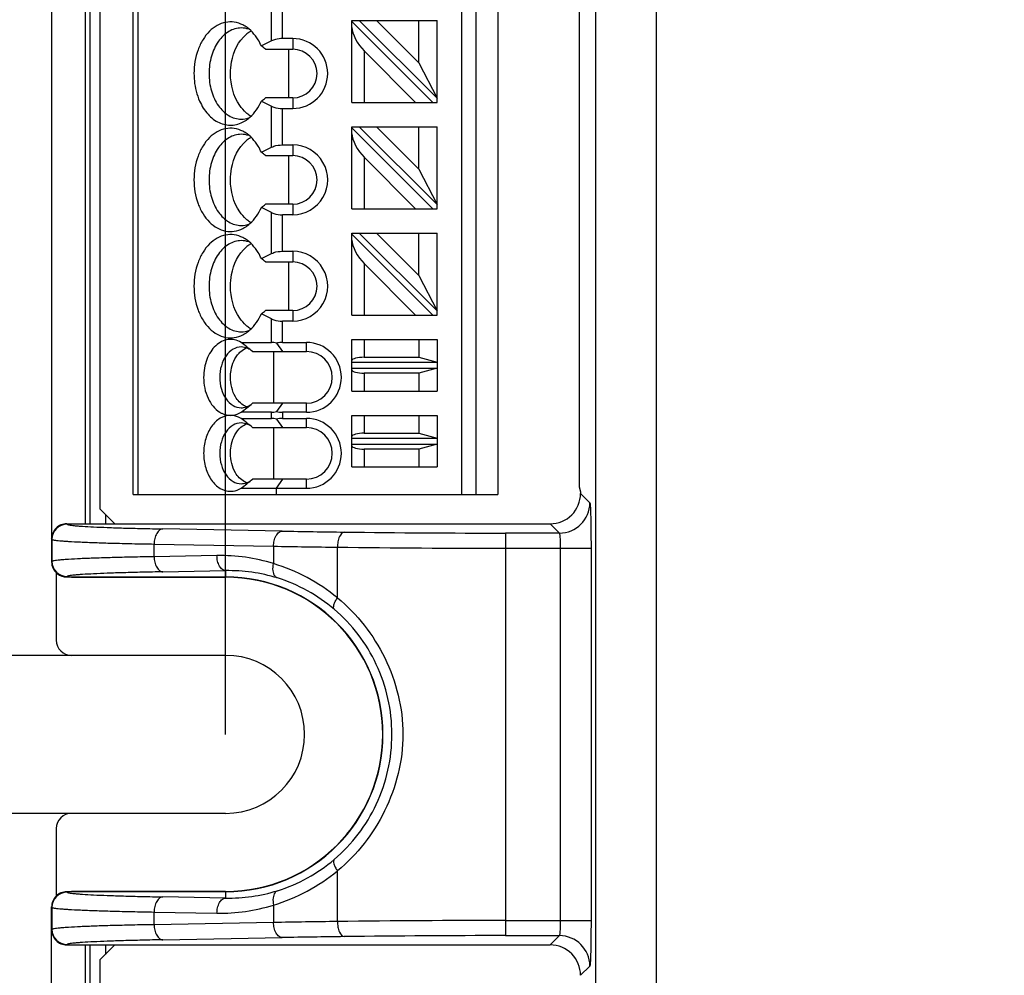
# Model space of a CAD drawing. Header units: millimetres. Extents: x 0 to 210, y 0 to 297.
# Tile 5 of 26: x 62 to 72, y 148 to 157. Entities that reach past the tile are written whole.
import ezdxf
from ezdxf.enums import TextEntityAlignment as Align

# ---------------------------------------------------------------- set-up
doc = ezdxf.new("R2010")
doc.units = ezdxf.units.MM
doc.header["$LTSCALE"] = 19.36
doc.layers.get('0').update_dxf_attribs({"linetype": 'CONTINUOUS'})
doc.layers.add('Z_DIM_2D', color=7, linetype='CONTINUOUS')
doc.styles.add('TEXTSTYLE_3', font='helveticaneueltw1g-ltcn.otf')
doc.dimstyles.new('DIMSTYLE_1', dxfattribs={"dimtxt": 2.1, "dimasz": 3.5, "dimexe": 1.5, "dimexo": 0, "dimgap": 0.525, "dimtad": 1, "dimdec": 3, "dimlfac": 3.333333, "dimdsep": 46, "dimtxsty": 'TEXTSTYLE_3', "dimblk": '_FILLED', "dimblk1": '_FILLED', "dimblk2": '_FILLED', "dimcen": 0.09, "dimclrt": 5, "dimadec": 3, "dimazin": 2, "dimtp": 0.3, "dimtm": 0.3, "dimtfac": 1, "dimtdec": 3, "dimtofl": 0, "dimtmove": 0, "dimatfit": 3, "dimldrblk": '_FILLED', "dimfxl": 0, "dimtolj": 1, "dimarcsym": 0})
doc.dimstyles.new('DIMSTYLE_2', dxfattribs={"dimtxt": 2.1, "dimasz": 3.5, "dimexe": 1.5, "dimexo": 0, "dimgap": 0.525, "dimtad": 1, "dimdec": 1, "dimlfac": 3.333333, "dimdsep": 46, "dimtxsty": 'TEXTSTYLE_3', "dimblk": '_FILLED', "dimblk1": '_FILLED', "dimblk2": '_FILLED', "dimcen": 0.09, "dimclrt": 5, "dimadec": 3, "dimazin": 2, "dimtp": 0.5, "dimtm": 0.5, "dimtfac": 1, "dimtdec": 1, "dimtofl": 0, "dimtmove": 0, "dimatfit": 3, "dimldrblk": '_FILLED', "dimfxl": 0, "dimtolj": 1, "dimarcsym": 0})
doc.dimstyles.new('DIMSTYLE_3', dxfattribs={"dimtxt": 2.1, "dimasz": 3.5, "dimexe": 1.5, "dimexo": 0, "dimgap": 0.525, "dimtad": 1, "dimdec": 3, "dimlfac": 3.333333, "dimdsep": 46, "dimtxsty": 'TEXTSTYLE_3', "dimblk": '_FILLED', "dimblk1": '_FILLED', "dimblk2": '_FILLED', "dimcen": 0.09, "dimclrt": 5, "dimadec": 3, "dimazin": 2, "dimtp": 0.1, "dimtm": 0.1, "dimtfac": 1, "dimtdec": 3, "dimtofl": 0, "dimtmove": 0, "dimatfit": 3, "dimldrblk": '_FILLED', "dimfxl": 0, "dimtolj": 1, "dimarcsym": 0})

# ---------------------------------------------------------------- blocks, each defined once
blk = doc.blocks.new('*D2')
at = {"layer": 'Z_DIM_2D', "color": 2, "linetype": 'Continuous', "transparency": 16777216}
for p, q in [((68.4155, 161.5808), (54.9874, 161.5808)), ((56.4874, 161.5808), (56.4874, 150.0308)), ((56.4874, 138.4808), (56.4874, 150.0308)), ((68.418, 138.4808), (54.9874, 138.4808))]:
    blk.add_line(p, q, dxfattribs=at)
at = {"layer": 'Z_DIM_2D', "color": 5, "linetype": 'Continuous', "transparency": 16777216, "style": 'TEXTSTYLE_3'}
blk.add_text('77', height=2.1, rotation=90, dxfattribs=at).set_placement((55.9624, 150.0308), align=Align.CENTER)
blk = doc.blocks.new('_FILLED')
at = {"color": 0, "linetype": 'ByBlock'}
blk.add_solid([(0, 0), (-1, 0.125), (-1, -0.125)], dxfattribs=at)
blk = doc.blocks.new('_NONE')
blk = doc.blocks.new('*D4')
at = {"layer": 'Z_DIM_2D', "color": 2, "linetype": 'Continuous', "transparency": 16777216}
for p, q in [((60.9878, 150.0308), (60.9878, 154.7725)), ((62.7221, 150.8108), (59.4878, 150.8108)), ((60.9878, 150.8108), (60.9878, 150.0308)), ((60.9878, 149.2508), (60.9878, 150.0308)), ((62.7221, 149.2508), (59.4878, 149.2508))]:
    blk.add_line(p, q, dxfattribs=at)
at = {"layer": 'Z_DIM_2D', "color": 5, "linetype": 'Continuous', "transparency": 16777216, "style": 'TEXTSTYLE_3'}
blk.add_text('5.2', height=2.1, rotation=90, dxfattribs=at).set_placement((60.4628, 151.2464))
blk = doc.blocks.new('*D6')
at = {"layer": 'Z_DIM_2D', "color": 2, "linetype": 'Continuous', "transparency": 16777216}
for p, q in [((64.2446, 150.0308), (64.2446, 164.8186)), ((100.9976, 150.0308), (100.9976, 164.8186)), ((64.2446, 163.3186), (82.6211, 163.3186)), ((100.9976, 163.3186), (82.6211, 163.3186))]:
    blk.add_line(p, q, dxfattribs=at)
at = {"layer": 'Z_DIM_2D', "color": 5, "linetype": 'Continuous', "transparency": 16777216, "style": 'TEXTSTYLE_3'}
blk.add_text('122.5', height=2.1, dxfattribs=at).set_placement((80.8867, 163.8436), align=Align.CENTER)

msp = doc.modelspace()

# ---------------------------------------------------------------- linework, layer by layer
at = {"color": 9, "linetype": 'Continuous'}
for p, q in [((68.49705, 161.4193), (68.49705, 138.64221)), ((67.89725, 160.81951), (67.89725, 139.24201)), ((63.37651, 160.68076), (63.37651, 152.40076)), ((66.5764, 152.40076), (66.5764, 160.68076)), ((66.71735, 160.68076), (66.71735, 152.40076)), ((62.90792, 152.10999), (62.90793, 158.17062)), ((64.69864, 156.87879), (64.69864, 157.28273)), ((64.8047, 156.90076), (64.8047, 157.26076)), ((64.90757, 156.90076), (64.90757, 156.79576)), ((65.61257, 156.77863), (65.61257, 156.27076)), ((64.90757, 156.31576), (64.90757, 156.21076)), ((64.69864, 155.82879), (64.69864, 156.23273)), ((64.8047, 155.85076), (64.8047, 156.21076)), ((64.90758, 155.85076), (64.90757, 155.74576)), ((65.61257, 155.72863), (65.61257, 155.22076)), ((64.90757, 155.26576), (64.90757, 155.16076)), ((64.69864, 154.77879), (64.69864, 155.18273)), ((64.8047, 154.80076), (64.8047, 155.16076)), ((64.90758, 154.80076), (64.90757, 154.69576)), ((65.61257, 154.67863), (65.61257, 154.17076)), ((64.90757, 154.21576), (64.90757, 154.11076)), ((64.69864, 153.90076), (64.69864, 154.13273)), ((64.8047, 153.90076), (64.8047, 154.11076)), ((65.04257, 153.81076), (65.04257, 153.90076)), ((65.61257, 153.93076), (65.61257, 153.75399)), ((65.61257, 153.59753), (65.61257, 153.42076)), ((65.04257, 153.21076), (65.04257, 153.30076)), ((64.69864, 153.15076), (64.69864, 153.21076)), ((64.8047, 153.21076), (64.8047, 153.15076)), ((65.04257, 153.06076), (65.04257, 153.15076)), ((65.61257, 153.18076), (65.61257, 153.00399)), ((65.61257, 152.84753), (65.61257, 152.67076)), ((65.04257, 152.46076), (65.04257, 152.55076)), ((67.84242, 152.31819), (67.75072, 152.40989)), ((63.05789, 152.20294), (63.05789, 152.10999)), ((62.67498, 152.10999), (62.6784, 152.10572)), ((64.80341, 152.03768), (63.62415, 152.05932)), ((67.45082, 152.10999), (67.54253, 152.01829)), ((62.52903, 151.95637), (62.52563, 151.96062)), ((62.52903, 151.95637), (62.52903, 151.7387)), ((67.01006, 152.01829), (67.01006, 148.04323)), ((67.54253, 152.01829), (67.01006, 152.01829)), ((63.53841, 151.7851), (63.53841, 151.90996)), ((63.53841, 151.90996), (64.71762, 151.88833)), ((64.71762, 151.88833), (64.71762, 151.71654)), ((65.34926, 151.37834), (65.34926, 151.87878)), ((67.01006, 151.86894), (67.85388, 151.86894)), ((67.55399, 148.19258), (67.55399, 151.86894)), ((67.85388, 151.86894), (67.85388, 148.19258)), ((62.52563, 151.73445), (62.52903, 151.7387)), ((64.15883, 151.79648), (63.53841, 151.7851)), ((63.62415, 151.63575), (64.24457, 151.64713)), ((64.24457, 151.64713), (64.24457, 151.58507)), ((62.6784, 151.58935), (62.67498, 151.58507)), ((62.73712, 151.58209), (62.73861, 151.58507)), ((64.24457, 151.58209), (64.24472, 151.58507)), ((65.34926, 148.18274), (65.34926, 148.68318)), ((62.67498, 148.47645), (62.6784, 148.47217)), ((62.73861, 148.47645), (62.73712, 148.47943)), ((64.24457, 148.41439), (63.62415, 148.42577)), ((64.24443, 148.47645), (64.24457, 148.47943)), ((64.24457, 148.47645), (64.24457, 148.41439)), ((62.52903, 148.32282), (62.52563, 148.32707)), ((64.71762, 148.34498), (64.71762, 148.17319)), ((62.52903, 148.32282), (62.52903, 148.10515)), ((63.53841, 148.15156), (63.53841, 148.27642)), ((63.53841, 148.27642), (64.15883, 148.26504)), ((64.71762, 148.17319), (63.53841, 148.15156)), ((67.01006, 148.19258), (67.85388, 148.19258)), ((62.52563, 148.1009), (62.52903, 148.10515)), ((67.01006, 148.04323), (67.54253, 148.04323)), ((67.54253, 148.04323), (67.45082, 147.95153)), ((62.6784, 147.9558), (62.67498, 147.95153)), ((62.90793, 140.26123), (62.90792, 147.95153)), ((63.05789, 147.95153), (63.05789, 147.85858)), ((63.62415, 148.0022), (64.80341, 148.02384)), ((67.75072, 147.65163), (67.84242, 147.74333))]:
    msp.add_line(p, q, dxfattribs=at)
at = {"color": 7, "linetype": 'Continuous'}
for p, q in [((62.52563, 160.99283), (62.52563, 151.73445)), ((62.8557, 160.89008), (62.8557, 152.10999)), ((67.7358, 160.78037), (67.7358, 152.47479)), ((63.33257, 152.40076), (63.33257, 160.68076)), ((66.93257, 160.68076), (66.93257, 152.40076)), ((63.00257, 160.60576), (63.00257, 152.25826)), ((65.49257, 156.27076), (65.49257, 157.08076)), ((65.49257, 157.08076), (66.33257, 157.08076)), ((66.33257, 156.31319), (65.565, 157.08076)), ((66.15257, 156.66289), (65.7347, 157.08076)), ((66.15257, 156.66289), (66.15257, 157.08076)), ((66.33257, 156.27076), (66.33257, 157.08076)), ((66.29014, 156.27076), (65.49257, 157.06833)), ((64.90757, 156.90076), (64.8047, 156.90076)), ((64.69864, 156.87879), (64.59743, 156.82819)), ((64.63988, 156.79576), (64.90757, 156.79576)), ((64.86897, 156.31576), (64.86897, 156.79576)), ((65.61257, 156.77863), (66.12044, 156.27076)), ((66.15257, 156.66289), (66.33257, 156.31319)), ((64.90757, 156.31576), (64.63988, 156.31576)), ((64.59743, 156.28333), (64.69864, 156.23273)), ((64.8047, 156.21076), (64.90757, 156.21076)), ((65.49257, 156.27076), (66.33257, 156.27076)), ((65.49257, 155.22076), (65.49257, 156.03076)), ((65.49257, 156.03076), (66.33257, 156.03076)), ((66.29014, 155.22076), (65.49257, 156.01833)), ((66.33257, 155.26319), (65.565, 156.03076)), ((66.15257, 155.61289), (65.7347, 156.03076)), ((66.15257, 155.61289), (66.15257, 156.03076)), ((66.33257, 155.22076), (66.33257, 156.03076)), ((64.59743, 155.77819), (64.69864, 155.82879)), ((64.8047, 155.85076), (64.90758, 155.85076)), ((64.63988, 155.74576), (64.90757, 155.74576)), ((64.86897, 155.26576), (64.86897, 155.74576)), ((65.61257, 155.72863), (66.12044, 155.22076)), ((66.15257, 155.61289), (66.33257, 155.26319)), ((64.69864, 155.18273), (64.59743, 155.23333)), ((64.90757, 155.26576), (64.63988, 155.26576)), ((64.90757, 155.16076), (64.8047, 155.16076)), ((65.49257, 155.22076), (66.33257, 155.22076)), ((65.49257, 154.17076), (65.49257, 154.98076)), ((65.49257, 154.98076), (66.33257, 154.98076)), ((66.29014, 154.17076), (65.49257, 154.96833)), ((66.33257, 154.21319), (65.565, 154.98076)), ((66.15257, 154.56289), (65.7347, 154.98076)), ((66.15257, 154.56289), (66.15257, 154.98076)), ((66.33257, 154.17076), (66.33257, 154.98076)), ((64.59743, 154.72819), (64.69864, 154.77879)), ((64.8047, 154.80076), (64.90758, 154.80076)), ((64.63988, 154.69576), (64.90757, 154.69576)), ((64.86897, 154.21576), (64.86897, 154.69576)), ((65.61257, 154.67863), (66.12044, 154.17076)), ((66.15257, 154.56289), (66.33257, 154.21319)), ((64.69864, 154.13273), (64.59743, 154.18333)), ((64.90757, 154.21576), (64.63988, 154.21576)), ((65.49257, 154.17076), (66.33257, 154.17076)), ((64.90757, 154.11076), (64.8047, 154.11076)), ((64.39649, 153.90076), (64.69864, 153.90076)), ((64.7473, 153.89391), (64.8047, 153.81076)), ((64.8047, 153.90076), (65.04257, 153.90076)), ((65.49257, 153.42076), (65.49257, 153.93076)), ((65.49257, 153.93076), (66.33257, 153.93076)), ((66.15257, 153.93076), (66.15257, 153.75399)), ((66.33257, 153.93076), (66.33257, 153.42076)), ((64.51038, 153.81076), (65.04257, 153.81076)), ((64.71684, 153.81076), (64.71684, 153.30076)), ((65.49257, 153.70576), (66.33257, 153.70576)), ((65.61257, 153.75399), (66.15257, 153.75399)), ((66.15257, 153.75399), (66.33257, 153.70576)), ((65.49257, 153.64576), (66.33257, 153.64576)), ((66.15257, 153.59753), (65.61257, 153.59753)), ((66.33257, 153.64576), (66.15257, 153.59753)), ((66.15257, 153.59753), (66.15257, 153.42076)), ((65.49257, 153.42076), (66.33257, 153.42076)), ((65.04257, 153.30076), (64.51038, 153.30076)), ((64.8047, 153.30076), (64.7473, 153.21761)), ((64.69864, 153.21076), (64.39649, 153.21076)), ((65.04257, 153.21076), (64.8047, 153.21076)), ((64.39649, 153.15076), (64.69864, 153.15076)), ((64.7473, 153.14391), (64.8047, 153.06076)), ((64.8047, 153.15076), (65.04257, 153.15076)), ((65.49257, 152.67076), (65.49257, 153.18076)), ((65.49257, 153.18076), (66.33257, 153.18076)), ((66.15257, 153.18076), (66.15257, 153.00399)), ((66.33257, 153.18076), (66.33257, 152.67076)), ((64.51038, 153.06076), (65.04257, 153.06076)), ((64.71684, 153.06076), (64.71684, 152.55076)), ((65.61257, 153.00399), (66.15257, 153.00399)), ((66.15257, 153.00399), (66.33257, 152.95576)), ((65.49257, 152.95576), (66.33257, 152.95576)), ((65.49257, 152.89576), (66.33257, 152.89576)), ((66.33257, 152.89576), (66.15257, 152.84753)), ((66.15257, 152.84753), (65.61257, 152.84753)), ((66.15257, 152.84753), (66.15257, 152.67076)), ((65.49257, 152.67076), (66.33257, 152.67076)), ((65.04257, 152.55076), (64.51038, 152.55076)), ((64.8047, 152.55076), (64.74257, 152.46076)), ((64.39649, 152.46076), (65.04257, 152.46076)), ((64.74257, 152.46076), (64.74257, 152.40076)), ((67.7358, 152.47479), (67.75072, 152.42492)), ((67.75072, 152.42492), (67.75072, 152.40989)), ((63.33257, 152.40076), (66.93257, 152.40076)), ((63.15084, 152.10999), (63.00257, 152.25826)), ((62.67498, 152.10999), (67.45082, 152.10999)), ((62.57213, 151.62685), (62.57213, 150.96073)), ((62.67498, 151.58507), (64.24457, 151.58507)), ((62.73712, 151.58209), (64.24457, 151.58209)), ((64.24457, 150.81076), (62.7221, 150.81076)), ((64.24457, 149.25076), (62.7221, 149.25076)), ((62.57213, 149.10079), (62.57213, 148.43503)), ((64.24457, 148.47645), (62.67498, 148.47645)), ((64.24457, 148.47943), (62.73712, 148.47943)), ((62.52563, 139.06869), (62.52563, 148.32707)), ((62.67498, 147.95153), (67.45082, 147.95153)), ((62.8557, 147.95153), (62.8557, 139.17126)), ((63.00257, 147.80326), (63.15084, 147.95153)), ((63.00257, 147.80326), (63.00257, 139.45576))]:
    msp.add_line(p, q, dxfattribs=at)
for centre, radius, start, end in [((64.27413, 156.75986), 0.30952, 58.290344, 63.071257), ((64.64255, 156.7118), 0.30173, 122.853292, 130.206694), ((64.63254, 156.72671), 0.28377, 121.545419, 122.787583), ((64.62842, 156.73349), 0.27583, 118.545833, 121.553414), ((64.90757, 156.55576), 0.345, 270.000366, 89.999766), ((61.34004, 152.52111), 5.40014, 52.333451, 52.900188), ((64.90757, 156.55576), 0.24, 270, 89.9998), ((61.34006, 160.59042), 5.40014, 307.099531, 307.66628), ((64.64255, 156.39972), 0.30173, 229.793319, 237.146122), ((64.63254, 156.38481), 0.28377, 237.211818, 238.454583), ((64.62838, 156.37797), 0.27576, 238.446342, 241.492657), ((64.27164, 156.35597), 0.3145, 299.251559, 301.682657), ((64.27413, 155.70986), 0.30952, 58.290344, 63.071264), ((64.64255, 155.6618), 0.30173, 122.853315, 130.206693), ((64.63254, 155.67671), 0.28377, 121.545419, 122.787606), ((64.62842, 155.68349), 0.27583, 118.545863, 121.553414), ((64.90757, 155.50576), 0.345, 269.997463, 89.997789), ((61.34003, 151.4711), 5.40016, 52.333424, 52.900157), ((64.90757, 155.50576), 0.24, 270, 89.99955), ((61.34005, 159.54044), 5.40016, 307.099498, 307.666245), ((64.27413, 155.30166), 0.30952, 296.928736, 301.709655), ((64.64255, 155.34972), 0.30173, 229.79331, 237.146684), ((64.63254, 155.33481), 0.28377, 237.212393, 238.454584), ((64.62842, 155.32803), 0.27583, 238.446589, 241.454136), ((64.27413, 154.65986), 0.30952, 58.290344, 63.071264), ((64.64255, 154.6118), 0.30173, 122.853315, 130.206693), ((64.63254, 154.62671), 0.28377, 121.545419, 122.787606), ((64.62842, 154.63349), 0.27583, 118.545863, 121.553414), ((64.90757, 154.45576), 0.345, 269.997409, 89.997739), ((61.34003, 150.4211), 5.40016, 52.333424, 52.900157), ((64.90757, 154.45576), 0.24, 270, 89.999544), ((61.34005, 158.49044), 5.40016, 307.099498, 307.666245), ((64.64255, 154.29972), 0.30173, 229.79331, 237.146684), ((64.27413, 154.25166), 0.30952, 296.928736, 301.709655), ((64.63254, 154.28481), 0.28377, 237.212393, 238.454584), ((64.62842, 154.27803), 0.27583, 238.446589, 241.454136), ((65.04257, 153.55576), 0.345, 270, 90), ((65.04257, 153.55576), 0.255, 270, 90), ((65.04257, 152.80576), 0.345, 270, 90), ((65.04257, 152.80576), 0.255, 270, 90), ((67.45087, 152.40985), 0.29985, 269.991606, 0.008394), ((62.67499, 151.96063), 0.14936, 90.002822, 180.005255), ((62.67495, 151.73441), 0.14933, 179.98583, 231.346893), ((64.24457, 150.03076), 1.55431, 270, 89.999999), ((64.24457, 150.03076), 1.55133, 270, 90), ((64.24457, 150.03076), 0.78, 270, 90), ((62.67499, 148.32708), 0.14936, 90.003473, 180.00393), ((62.67499, 148.10088), 0.14936, 179.994741, 269.997183), ((67.45086, 147.65167), 0.29986, 359.992314, 90.007686)]:
    msp.add_arc(centre, radius, start, end, dxfattribs=at)
at = {"color": 9, "linetype": 'Continuous'}
for centre, radius, start, end in [((67.54228, 152.31843), 0.30014, 270.046218, 359.953525), ((62.67849, 151.95626), 0.14946, 90.03437, 179.959297), ((66.96272, 270.89012), 118.87205, 268.9591693, 269.2544473), ((66.99723, 279.12842), 127.11013, 269.2872104, 270.0057837), ((66.86139, 272.77384), 120.90452, 268.9840322, 269.2833939), ((66.95412, 282.6476), 130.77867, 269.2968739, 270.0245106), ((62.67849, 151.7388), 0.14946, 180.040714, 269.96563), ((64.18963, 150.01889), 1.77786, 72.723565, 90.992541), ((64.27552, 150.01989), 1.62754, 72.815744, 91.089603), ((64.19442, 149.98046), 1.8132, 50.43861, 73.228768), ((64.28459, 150.05306), 1.59316, 49.561132, 72.774936), ((64.28423, 150.00911), 1.5939, 287.230441, 310.433461), ((64.19405, 150.08175), 1.81397, 286.776104, 309.556516), ((62.67849, 148.32271), 0.14946, 90.03437, 179.959286), ((64.27552, 150.04163), 1.62754, 268.910387, 287.184231), ((64.18963, 150.04263), 1.77786, 269.007449, 287.276418), ((66.94404, 21.82132), 126.37148, 90.7230816, 91.0094926), ((66.99804, 9.99685), 138.19573, 89.995016, 90.6835996), ((62.67849, 148.10526), 0.14946, 180.040703, 269.966329), ((66.88257, 34.31242), 113.73043, 90.7388765, 91.0475054), ((66.95503, 27.77247), 120.27077, 89.9737858, 90.7332195), ((67.54228, 147.74308), 0.30015, 0.047137, 89.95312)]:
    msp.add_arc(centre, radius, start, end, dxfattribs=at)
at = {"color": 7, "linetype": 'Continuous'}
for centre, major_axis, ratio, start_param, end_param in [((65.61257, 156.89176), (-0.10419, 0.16032), 0.3713657, 0.5191573, 2.0899536), ((65.61257, 155.84176), (-0.10419, 0.16032), 0.3713657, 0.5191573, 2.0899536), ((65.61257, 154.79176), (-0.10419, 0.16032), 0.3713657, 0.5191573, 2.0899536), ((64.41792, 153.7944), (0.35279, -0.28091), 0.157604, 7.7157502, 8.0391234), ((64.8047, 153.81076), (0.14777, -0.07363), 0.3502224, 2.1362732, 2.5289723), ((65.61257, 153.72184), (0.12, 0), 0.2679492, 1.5707963, 3.1415927), ((65.61257, 153.62968), (0.12, 0), 0.2679492, -3.1415927, -1.5707963), ((64.41792, 153.31712), (0.35279, 0.28091), 0.157604, 4.5272472, 4.8506204), ((64.8047, 153.30076), (0.14777, 0.07363), 0.3502224, -2.5289723, -2.1362732), ((64.8047, 153.30076), (0.15, 0), 0.6, -1.9634954, -1.5707963), ((64.41792, 153.0444), (0.35279, -0.28091), 0.157604, 7.7157502, 8.0391234), ((64.8047, 153.06076), (0.14777, -0.07363), 0.3502224, 2.1362732, 2.5289723), ((64.8047, 153.06076), (0.15, 0), 0.6, 1.5707963, 1.9634954), ((65.61257, 152.97184), (0.12, 0), 0.2679492, 1.5707963, 3.1415927), ((65.61257, 152.87968), (0.12, 0), 0.2679492, -3.1415927, -1.5707963), ((64.41792, 152.56712), (0.35279, 0.28091), 0.157604, 4.5272472, 4.8506204), ((62.67506, 151.73453), (0.09338, 0.11673), 0.9994382, -3.1415927, -2.4671659), ((62.73714, 151.73211), (0.06709, 0.13419), 0.9998096, -2.8743848, -2.6780517), ((62.72217, 150.96079), (0.10611, 0.10611), 0.9995615, 2.3564138, 3.9267715), ((62.72217, 149.10073), (-0.10611, 0.10611), 0.9995615, -0.7851789, 0.7851789), ((62.73714, 148.32941), (-0.06709, 0.13419), 0.9998096, -0.463541, -0.2672078)]:
    msp.add_ellipse(centre, major_axis=major_axis, ratio=ratio, start_param=start_param, end_param=end_param, dxfattribs=at)
for points, knots in [([(64.41431, 157.03582), (64.38808, 157.04913), (64.33178, 157.06785), (64.24238, 157.06591), (64.15663, 157.03351), (64.08003, 156.97381), (64.01629, 156.89099), (63.95115, 156.75362), (63.93195, 156.63524), (63.93195, 156.55576)], [0, 0, 0, 0, 0.1086317, 0.2146741, 0.3240045, 0.4413316, 0.568905, 0.706446, 1, 1, 1, 1]), ([(64.39864, 157.00576), (64.35647, 157.00576), (64.26591, 156.97837), (64.16219, 156.87352), (64.0956, 156.72622), (64.08044, 156.61373), (64.08044, 156.55576)], [0, 0, 0, 0, 0.209467, 0.4446534, 0.7120098, 1, 1, 1, 1]), ([(64.59743, 156.82819), (64.58808, 156.84913), (64.54903, 156.92433), (64.48952, 156.99064), (64.43682, 157.02318)], [0, 0, 0, 0, 0.2702092, 1, 1, 1, 1]), ([(64.29257, 156.55576), (64.29257, 156.59423), (64.30476, 156.73407), (64.36938, 156.87611), (64.44777, 156.94223)], [0, 0, 0, 0, 0.2727869, 1, 1, 1, 1]), ([(64.8047, 156.90076), (64.79474, 156.90076), (64.75857, 156.89892), (64.72216, 156.89056), (64.69864, 156.87879)], [0, 0, 0, 0, 0.2747397, 1, 1, 1, 1]), ([(63.93195, 156.55576), (63.93195, 156.53186), (63.93655, 156.4389), (63.95949, 156.34648), (63.98771, 156.28333)], [0, 0, 0, 0, 0.2567842, 1, 1, 1, 1]), ([(64.08044, 156.55576), (64.08044, 156.49779), (64.0956, 156.3853), (64.16219, 156.238), (64.26591, 156.13315), (64.35647, 156.10575), (64.39864, 156.10576)], [0, 0, 0, 0, 0.2879902, 0.5553466, 0.790533, 1, 1, 1, 1]), ([(64.44777, 156.16928), (64.42322, 156.18999), (64.32902, 156.2974), (64.29257, 156.44655), (64.29257, 156.55576)], [0, 0, 0, 0, 0.2272574, 1, 1, 1, 1]), ([(63.98771, 156.28333), (64.00873, 156.23629), (64.06062, 156.15198), (64.1726, 156.06341), (64.30452, 156.0349), (64.38847, 156.06095), (64.42532, 156.08158)], [0, 0, 0, 0, 0.2842017, 0.5363895, 0.7670141, 1, 1, 1, 1]), ([(64.43682, 156.08834), (64.45362, 156.09871), (64.52178, 156.15004), (64.57083, 156.2238), (64.59743, 156.28333)], [0, 0, 0, 0, 0.232371, 1, 1, 1, 1]), ([(64.69864, 156.23273), (64.70576, 156.22916), (64.7395, 156.21556), (64.77638, 156.21076), (64.8047, 156.21076)], [0, 0, 0, 0, 0.2195033, 1, 1, 1, 1]), ([(64.41431, 155.98582), (64.38808, 155.99913), (64.33178, 156.01785), (64.24238, 156.0159), (64.15663, 155.98351), (64.08003, 155.92381), (64.01629, 155.84099), (63.95115, 155.70362), (63.93195, 155.58524), (63.93195, 155.50576)], [0, 0, 0, 0, 0.1086317, 0.2146741, 0.3240045, 0.4413316, 0.568905, 0.706446, 1, 1, 1, 1]), ([(64.39864, 155.95576), (64.35647, 155.95576), (64.26591, 155.92837), (64.16219, 155.82352), (64.0956, 155.67622), (64.08044, 155.56373), (64.08044, 155.50576)], [0, 0, 0, 0, 0.209467, 0.4446534, 0.7120098, 1, 1, 1, 1]), ([(64.59743, 155.77819), (64.58808, 155.79913), (64.54903, 155.87433), (64.48952, 155.94064), (64.43682, 155.97318)], [0, 0, 0, 0, 0.2702092, 1, 1, 1, 1]), ([(64.29257, 155.50576), (64.29257, 155.54423), (64.30476, 155.68407), (64.36938, 155.82611), (64.44777, 155.89223)], [0, 0, 0, 0, 0.2727869, 1, 1, 1, 1]), ([(64.69864, 155.82879), (64.70576, 155.83235), (64.7395, 155.84596), (64.77638, 155.85076), (64.8047, 155.85076)], [0, 0, 0, 0, 0.2195198, 1, 1, 1, 1]), ([(63.93195, 155.50576), (63.93195, 155.42628), (63.95115, 155.3079), (64.01629, 155.17053), (64.08003, 155.08771), (64.15663, 155.02801), (64.24238, 154.99561), (64.33178, 154.99367), (64.38808, 155.01239), (64.41431, 155.0257)], [0, 0, 0, 0, 0.293554, 0.431095, 0.5586684, 0.6759955, 0.7853259, 0.8913683, 1, 1, 1, 1]), ([(64.08044, 155.50576), (64.08044, 155.44779), (64.0956, 155.3353), (64.16219, 155.188), (64.26591, 155.08315), (64.35647, 155.05575), (64.39864, 155.05576)], [0, 0, 0, 0, 0.2879902, 0.5553466, 0.790533, 1, 1, 1, 1]), ([(64.44777, 155.11928), (64.42322, 155.13999), (64.32902, 155.2474), (64.29257, 155.39655), (64.29257, 155.50576)], [0, 0, 0, 0, 0.2272574, 1, 1, 1, 1]), ([(64.43682, 155.03834), (64.45362, 155.04871), (64.52178, 155.10004), (64.57083, 155.1738), (64.59743, 155.23333)], [0, 0, 0, 0, 0.2323864, 1, 1, 1, 1]), ([(64.69864, 155.18273), (64.70576, 155.17916), (64.7395, 155.16556), (64.77638, 155.16076), (64.8047, 155.16076)], [0, 0, 0, 0, 0.2195164, 1, 1, 1, 1]), ([(64.41431, 154.93582), (64.38808, 154.94913), (64.33178, 154.96785), (64.24238, 154.9659), (64.15663, 154.93351), (64.08003, 154.87381), (64.01629, 154.79099), (63.95115, 154.65362), (63.93195, 154.53524), (63.93195, 154.45576)], [0, 0, 0, 0, 0.1086317, 0.2146741, 0.3240045, 0.4413316, 0.568905, 0.706446, 1, 1, 1, 1]), ([(64.39864, 154.90576), (64.35647, 154.90576), (64.26591, 154.87837), (64.16219, 154.77352), (64.0956, 154.62622), (64.08044, 154.51373), (64.08044, 154.45576)], [0, 0, 0, 0, 0.209467, 0.4446534, 0.7120098, 1, 1, 1, 1]), ([(64.29257, 154.45576), (64.29257, 154.49423), (64.30476, 154.63407), (64.36938, 154.77611), (64.44777, 154.84223)], [0, 0, 0, 0, 0.2727869, 1, 1, 1, 1]), ([(64.59743, 154.72819), (64.58808, 154.74913), (64.54903, 154.82433), (64.48952, 154.89064), (64.43682, 154.92318)], [0, 0, 0, 0, 0.2702092, 1, 1, 1, 1]), ([(64.69864, 154.77879), (64.70576, 154.78235), (64.7395, 154.79596), (64.77638, 154.80076), (64.8047, 154.80076)], [0, 0, 0, 0, 0.2195198, 1, 1, 1, 1]), ([(63.93195, 154.45576), (63.93195, 154.37628), (63.95115, 154.2579), (64.01629, 154.12053), (64.08003, 154.03771), (64.15663, 153.97801), (64.24238, 153.94561), (64.33178, 153.94367), (64.38808, 153.96239), (64.41431, 153.9757)], [0, 0, 0, 0, 0.293554, 0.431095, 0.5586684, 0.6759955, 0.7853259, 0.8913683, 1, 1, 1, 1]), ([(64.08044, 154.45576), (64.08044, 154.39779), (64.0956, 154.2853), (64.16219, 154.138), (64.26591, 154.03315), (64.35647, 154.00575), (64.39864, 154.00576)], [0, 0, 0, 0, 0.2879902, 0.5553466, 0.790533, 1, 1, 1, 1]), ([(64.44777, 154.06928), (64.42322, 154.08999), (64.32902, 154.1974), (64.29257, 154.34655), (64.29257, 154.45576)], [0, 0, 0, 0, 0.2272574, 1, 1, 1, 1]), ([(64.43682, 153.98834), (64.45362, 153.99871), (64.52178, 154.05004), (64.57083, 154.1238), (64.59743, 154.18333)], [0, 0, 0, 0, 0.2323864, 1, 1, 1, 1]), ([(64.69864, 154.13273), (64.70576, 154.12916), (64.7395, 154.11556), (64.77638, 154.11076), (64.8047, 154.11076)], [0, 0, 0, 0, 0.2195163, 1, 1, 1, 1]), ([(64.39649, 153.90076), (64.37717, 153.9124), (64.33542, 153.92986), (64.26757, 153.93308), (64.20168, 153.9122), (64.14247, 153.86952), (64.09303, 153.80842), (64.04233, 153.70544), (64.02741, 153.61589), (64.02741, 153.55576)], [0, 0, 0, 0, 0.1103261, 0.2167387, 0.3254655, 0.4418563, 0.5686945, 0.705949, 1, 1, 1, 1]), ([(64.8047, 153.90076), (64.79976, 153.90076), (64.78047, 153.90019), (64.76123, 153.89737), (64.7473, 153.89391)], [0, 0, 0, 0, 0.2561898, 1, 1, 1, 1]), ([(64.39864, 153.85576), (64.37053, 153.85575), (64.31015, 153.8375), (64.24101, 153.7676), (64.19661, 153.6694), (64.18651, 153.59441), (64.18651, 153.55576)], [0, 0, 0, 0, 0.2094698, 0.444655, 0.7120077, 1, 1, 1, 1]), ([(64.29257, 153.55576), (64.29257, 153.57888), (64.29941, 153.66451), (64.33458, 153.75059), (64.37794, 153.7963)], [0, 0, 0, 0, 0.2684949, 1, 1, 1, 1]), ([(64.37794, 153.7963), (64.38331, 153.80196), (64.40473, 153.82246), (64.43068, 153.83849), (64.45118, 153.84605)], [0, 0, 0, 0, 0.2630241, 1, 1, 1, 1]), ([(64.48551, 153.82944), (64.47882, 153.83369), (64.45213, 153.84845), (64.42119, 153.85576), (64.39864, 153.85576)], [0, 0, 0, 0, 0.2601793, 1, 1, 1, 1]), ([(64.02741, 153.55576), (64.02741, 153.4853), (64.05201, 153.35296), (64.13689, 153.24194), (64.18865, 153.21076)], [0, 0, 0, 0, 0.5383402, 1, 1, 1, 1]), ([(64.18651, 153.55576), (64.18651, 153.51711), (64.19661, 153.44212), (64.24101, 153.34392), (64.31015, 153.27402), (64.37053, 153.25577), (64.39864, 153.25576)], [0, 0, 0, 0, 0.2879923, 0.555345, 0.7905302, 1, 1, 1, 1]), ([(64.37793, 153.31523), (64.36423, 153.32967), (64.31277, 153.39965), (64.29257, 153.48942), (64.29257, 153.55576)], [0, 0, 0, 0, 0.2307924, 1, 1, 1, 1]), ([(64.45118, 153.26547), (64.44451, 153.26793), (64.41734, 153.27999), (64.39346, 153.29886), (64.37793, 153.31523)], [0, 0, 0, 0, 0.2396101, 1, 1, 1, 1]), ([(64.39864, 153.25576), (64.4064, 153.25576), (64.4382, 153.25819), (64.46881, 153.27094), (64.48882, 153.28423)], [0, 0, 0, 0, 0.2443041, 1, 1, 1, 1]), ([(64.18865, 153.21076), (64.19671, 153.2059), (64.22887, 153.18903), (64.26568, 153.18076), (64.29257, 153.18076)], [0, 0, 0, 0, 0.2591757, 1, 1, 1, 1]), ([(64.29257, 153.18076), (64.30148, 153.18076), (64.33778, 153.18331), (64.37302, 153.19662), (64.39649, 153.21076)], [0, 0, 0, 0, 0.245242, 1, 1, 1, 1]), ([(64.29257, 153.18076), (64.25743, 153.18076), (64.18196, 153.15794), (64.09553, 153.07056), (64.04004, 152.94781), (64.02741, 152.85407), (64.02741, 152.80576)], [0, 0, 0, 0, 0.2094855, 0.4446563, 0.7120065, 1, 1, 1, 1]), ([(64.39864, 153.10576), (64.37053, 153.10575), (64.31015, 153.0875), (64.24101, 153.0176), (64.19661, 152.9194), (64.18651, 152.84441), (64.18651, 152.80576)], [0, 0, 0, 0, 0.2094698, 0.444655, 0.7120077, 1, 1, 1, 1]), ([(64.39649, 153.15076), (64.38843, 153.15561), (64.35627, 153.17249), (64.31947, 153.18076), (64.29257, 153.18076)], [0, 0, 0, 0, 0.2591757, 1, 1, 1, 1]), ([(64.37794, 153.0463), (64.38331, 153.05196), (64.40473, 153.07246), (64.43068, 153.08849), (64.45118, 153.09605)], [0, 0, 0, 0, 0.2630241, 1, 1, 1, 1]), ([(64.48551, 153.07944), (64.47882, 153.08369), (64.45213, 153.09845), (64.42119, 153.10576), (64.39864, 153.10576)], [0, 0, 0, 0, 0.2601793, 1, 1, 1, 1]), ([(64.29257, 152.80576), (64.29257, 152.82888), (64.29941, 152.91451), (64.33458, 153.00059), (64.37794, 153.0463)], [0, 0, 0, 0, 0.2684949, 1, 1, 1, 1]), ([(64.02741, 152.80576), (64.02741, 152.75745), (64.04004, 152.66371), (64.09553, 152.54096), (64.18196, 152.45358), (64.25743, 152.43076), (64.29257, 152.43076)], [0, 0, 0, 0, 0.2879933, 0.5553436, 0.7905144, 1, 1, 1, 1]), ([(64.18651, 152.80576), (64.18651, 152.76711), (64.19661, 152.69212), (64.24101, 152.59392), (64.31015, 152.52402), (64.37053, 152.50577), (64.39864, 152.50576)], [0, 0, 0, 0, 0.2879923, 0.555345, 0.7905302, 1, 1, 1, 1]), ([(64.37793, 152.56523), (64.36423, 152.57967), (64.31277, 152.64965), (64.29257, 152.73942), (64.29257, 152.80576)], [0, 0, 0, 0, 0.2307924, 1, 1, 1, 1]), ([(64.45118, 152.51547), (64.44451, 152.51793), (64.41734, 152.52999), (64.39346, 152.54886), (64.37793, 152.56523)], [0, 0, 0, 0, 0.2396101, 1, 1, 1, 1]), ([(64.39864, 152.50576), (64.4064, 152.50576), (64.4382, 152.50819), (64.46881, 152.52094), (64.48882, 152.53423)], [0, 0, 0, 0, 0.2443041, 1, 1, 1, 1]), ([(64.29257, 152.43076), (64.30148, 152.43076), (64.33778, 152.43331), (64.37302, 152.44662), (64.39649, 152.46076)], [0, 0, 0, 0, 0.245242, 1, 1, 1, 1])]:
    msp.add_open_spline(points, degree=3, knots=knots, dxfattribs=at)
for points in [[(64.47259, 156.99344), (64.44891, 157.00144), (64.42363, 157.00576), (64.39864, 157.00576)], [(64.39864, 156.10576), (64.42363, 156.10576), (64.44891, 156.11008), (64.47259, 156.11808)], [(64.47259, 155.94344), (64.44891, 155.95144), (64.42363, 155.95576), (64.39864, 155.95576)], [(64.39864, 155.05576), (64.42363, 155.05576), (64.44891, 155.06008), (64.47259, 155.06808)], [(64.47259, 154.89344), (64.44891, 154.90144), (64.42363, 154.90576), (64.39864, 154.90576)], [(64.39864, 154.00576), (64.42363, 154.00576), (64.44891, 154.01008), (64.47259, 154.01808)]]:
    msp.add_open_spline(points, degree=3, dxfattribs=at)
at = {"color": 9, "linetype": 'Continuous'}
for points, knots in [([(67.84242, 152.31819), (67.84318, 152.3173), (67.84376, 152.31346), (67.84497, 152.30629), (67.8459, 152.29476), (67.84748, 152.27179), (67.84908, 152.23389), (67.85075, 152.17866), (67.85209, 152.1119), (67.8535, 152.00737), (67.85388, 151.92536), (67.85388, 151.86894)], [0, 0, 0, 0, 0.0077821, 0.0242805, 0.0497861, 0.0842419, 0.1782368, 0.302543, 0.4529726, 0.6236169, 1, 1, 1, 1]), ([(62.6784, 152.10572), (62.67999, 152.10382), (62.6875, 152.10147), (62.70138, 152.09822), (62.72333, 152.09511), (62.75244, 152.09186), (62.78906, 152.08867), (62.85216, 152.08412), (62.9484, 152.07887), (63.08363, 152.07321), (63.24385, 152.06796), (63.4268, 152.06322), (63.55612, 152.06057), (63.62415, 152.05932)], [0, 0, 0, 0, 0.0078333, 0.0231589, 0.0463061, 0.0773167, 0.1160879, 0.1624914, 0.2775436, 0.4209645, 0.5907581, 0.7847199, 1, 1, 1, 1]), ([(63.62415, 152.05932), (63.61309, 152.0589), (63.58764, 152.04836), (63.56029, 152.01275), (63.54281, 151.96445), (63.53863, 151.9282), (63.53841, 151.90996)], [0, 0, 0, 0, 0.1787341, 0.4163539, 0.7054519, 1, 1, 1, 1]), ([(64.71762, 151.88833), (64.71785, 151.90657), (64.72202, 151.94281), (64.7395, 151.99112), (64.76686, 152.02672), (64.7923, 152.03727), (64.80336, 152.03768)], [0, 0, 0, 0, 0.2945481, 0.5836461, 0.8212659, 1, 1, 1, 1]), ([(65.41596, 152.02813), (65.3944, 152.027), (65.36663, 151.98604), (65.35304, 151.93316), (65.34945, 151.89695), (65.34926, 151.87878)], [0, 0, 0, 0, 0.3774765, 0.6822803, 1, 1, 1, 1]), ([(62.52903, 151.95637), (62.53075, 151.95435), (62.53906, 151.95214), (62.55417, 151.94879), (62.57812, 151.94574), (62.60963, 151.94248), (62.64905, 151.9393), (62.71651, 151.93478), (62.81888, 151.92955), (62.96241, 151.9239), (63.13242, 151.91865), (63.32735, 151.91388), (63.46546, 151.91122), (63.53841, 151.90996)], [0, 0, 0, 0, 0.0078685, 0.0235884, 0.0472452, 0.0787142, 0.1178304, 0.1644158, 0.2792572, 0.4217478, 0.5903788, 0.7836354, 1, 1, 1, 1]), ([(67.55399, 151.86894), (67.55398, 151.88773), (67.55347, 151.92248), (67.5516, 151.96361), (67.54917, 151.99026), (67.54737, 152.0045), (67.54547, 152.01277), (67.54386, 152.01787), (67.54253, 152.01829)], [0, 0, 0, 0, 0.374275, 0.6933886, 0.8173404, 0.9112599, 0.9721752, 1, 1, 1, 1]), ([(63.53841, 151.7851), (63.46546, 151.78385), (63.32735, 151.78118), (63.13242, 151.77641), (62.96241, 151.77116), (62.81888, 151.76551), (62.71651, 151.76029), (62.64905, 151.75576), (62.60963, 151.75259), (62.57812, 151.74932), (62.55417, 151.74627), (62.53906, 151.74293), (62.53075, 151.74072), (62.52903, 151.7387)], [0, 0, 0, 0, 0.2163646, 0.4096212, 0.5782522, 0.7207428, 0.8355842, 0.8821696, 0.9212858, 0.9527548, 0.9764116, 0.9921315, 1, 1, 1, 1]), ([(63.53841, 151.7851), (63.53863, 151.76686), (63.54281, 151.73062), (63.56029, 151.68231), (63.58765, 151.6467), (63.61309, 151.63616), (63.62415, 151.63575)], [0, 0, 0, 0, 0.2945498, 0.5836478, 0.8212665, 1, 1, 1, 1]), ([(64.24457, 151.64713), (64.23351, 151.64755), (64.20807, 151.65809), (64.18071, 151.6937), (64.16323, 151.742), (64.15906, 151.77824), (64.15883, 151.79648)], [0, 0, 0, 0, 0.1787335, 0.4163522, 0.7054501, 1, 1, 1, 1]), ([(63.62415, 151.63575), (63.55612, 151.6345), (63.4268, 151.63185), (63.24385, 151.6271), (63.08363, 151.62186), (62.9484, 151.6162), (62.85216, 151.61095), (62.78906, 151.60639), (62.75244, 151.6032), (62.72333, 151.59995), (62.70138, 151.59685), (62.6875, 151.59359), (62.67999, 151.59125), (62.6784, 151.58935)], [0, 0, 0, 0, 0.2152801, 0.409242, 0.5790356, 0.7224564, 0.8375087, 0.8839122, 0.9226834, 0.9536939, 0.9768412, 0.9921668, 1, 1, 1, 1]), ([(64.75637, 151.57477), (64.74745, 151.57812), (64.7239, 151.59748), (64.70946, 151.6507), (64.71282, 151.6936), (64.71762, 151.71654)], [0, 0, 0, 0, 0.1822868, 0.5514837, 1, 1, 1, 1]), ([(65.31798, 151.26562), (65.30774, 151.27583), (65.31245, 151.30893), (65.32784, 151.34413), (65.34147, 151.36692), (65.34926, 151.37834)], [0, 0, 0, 0, 0.3576166, 0.6582356, 1, 1, 1, 1]), ([(65.34926, 151.37834), (65.54391, 151.21941), (65.86809, 150.8033), (66.06027, 150.03083), (65.86775, 149.25842), (65.54366, 148.84242), (65.34926, 148.68318)], [0, 0, 0, 0, 0.2463329, 0.499994, 0.7536643, 1, 1, 1, 1]), ([(65.31798, 148.7959), (65.49167, 148.94363), (65.78362, 149.32558), (65.93965, 150.03079), (65.78361, 150.73597), (65.49166, 151.1179), (65.31798, 151.26562)], [0, 0, 0, 0, 0.2456862, 0.5000092, 0.7543322, 1, 1, 1, 1]), ([(65.31798, 148.7959), (65.31375, 148.79168), (65.30929, 148.77599), (65.31424, 148.74923), (65.32808, 148.71694), (65.34146, 148.69462), (65.34926, 148.68318)], [0, 0, 0, 0, 0.1462703, 0.3645652, 0.6614188, 1, 1, 1, 1]), ([(62.6784, 148.47217), (62.67999, 148.47027), (62.6875, 148.46793), (62.70138, 148.46467), (62.72333, 148.46157), (62.75244, 148.45831), (62.78906, 148.45512), (62.85216, 148.45057), (62.9484, 148.44532), (63.08363, 148.43966), (63.24385, 148.43442), (63.4268, 148.42967), (63.55612, 148.42702), (63.62415, 148.42577)], [0, 0, 0, 0, 0.0078333, 0.0231589, 0.0463061, 0.0773167, 0.1160879, 0.1624914, 0.2775436, 0.4209644, 0.5907581, 0.7847199, 1, 1, 1, 1]), ([(63.62415, 148.42577), (63.61309, 148.42536), (63.58765, 148.41482), (63.56029, 148.37921), (63.54281, 148.3309), (63.53863, 148.29466), (63.53841, 148.27642)], [0, 0, 0, 0, 0.1787337, 0.4163526, 0.7054504, 1, 1, 1, 1]), ([(64.75637, 148.48675), (64.74745, 148.4834), (64.7239, 148.46404), (64.70946, 148.41082), (64.71282, 148.36792), (64.71762, 148.34498)], [0, 0, 0, 0, 0.1822871, 0.5514839, 1, 1, 1, 1]), ([(64.15883, 148.26503), (64.15906, 148.28328), (64.16323, 148.31952), (64.18071, 148.36782), (64.20807, 148.40343), (64.23351, 148.41397), (64.24457, 148.41439)], [0, 0, 0, 0, 0.2945496, 0.5836475, 0.8212663, 1, 1, 1, 1]), ([(62.52903, 148.32282), (62.53075, 148.3208), (62.53906, 148.31859), (62.55417, 148.31525), (62.57812, 148.3122), (62.60963, 148.30893), (62.64905, 148.30576), (62.71651, 148.30123), (62.81888, 148.29601), (62.96241, 148.29036), (63.13242, 148.28511), (63.32735, 148.28033), (63.46546, 148.27767), (63.53841, 148.27642)], [0, 0, 0, 0, 0.0078685, 0.0235884, 0.0472452, 0.0787142, 0.1178304, 0.1644158, 0.2792572, 0.4217478, 0.5903788, 0.7836354, 1, 1, 1, 1]), ([(63.53841, 148.15156), (63.46546, 148.1503), (63.32735, 148.14764), (63.13242, 148.14286), (62.96241, 148.13762), (62.81888, 148.13197), (62.71651, 148.12674), (62.64905, 148.12222), (62.60963, 148.11904), (62.57812, 148.11578), (62.55417, 148.11272), (62.53906, 148.10938), (62.53075, 148.10717), (62.52903, 148.10515)], [0, 0, 0, 0, 0.2163646, 0.4096212, 0.5782522, 0.7207428, 0.8355842, 0.8821696, 0.9212858, 0.9527548, 0.9764116, 0.9921315, 1, 1, 1, 1]), ([(63.53841, 148.15155), (63.53863, 148.13331), (63.54281, 148.09707), (63.56029, 148.04877), (63.58764, 148.01316), (63.61309, 148.00261), (63.62415, 148.0022)], [0, 0, 0, 0, 0.2945481, 0.583646, 0.8212659, 1, 1, 1, 1]), ([(64.80336, 148.02384), (64.7923, 148.02425), (64.76686, 148.0348), (64.7395, 148.0704), (64.72202, 148.11871), (64.71785, 148.15495), (64.71762, 148.17319)], [0, 0, 0, 0, 0.1787341, 0.416354, 0.7054519, 1, 1, 1, 1]), ([(65.34926, 148.18274), (65.34945, 148.16457), (65.35304, 148.12836), (65.36663, 148.07548), (65.3944, 148.03452), (65.41596, 148.03339)], [0, 0, 0, 0, 0.3177195, 0.6225232, 1, 1, 1, 1]), ([(67.54253, 148.04323), (67.54386, 148.04365), (67.54547, 148.04875), (67.54737, 148.05702), (67.54917, 148.07126), (67.5516, 148.09791), (67.55347, 148.13904), (67.55398, 148.17379), (67.55399, 148.19258)], [0, 0, 0, 0, 0.0278249, 0.0887403, 0.1826604, 0.306614, 0.6257297, 1, 1, 1, 1]), ([(67.85388, 148.19258), (67.85388, 148.13615), (67.8535, 148.05415), (67.85209, 147.94961), (67.85075, 147.88285), (67.84907, 147.82763), (67.84748, 147.78972), (67.8459, 147.76676), (67.84498, 147.75521), (67.84375, 147.74805), (67.8432, 147.74419), (67.84242, 147.74333)], [0, 0, 0, 0, 0.3763968, 0.5470386, 0.6974694, 0.8217736, 0.9157473, 0.9502092, 0.9757494, 0.9922699, 1, 1, 1, 1]), ([(63.62415, 148.0022), (63.55612, 148.00095), (63.4268, 147.9983), (63.24385, 147.99356), (63.08363, 147.98831), (62.9484, 147.98265), (62.85216, 147.9774), (62.78906, 147.97285), (62.75244, 147.96966), (62.72333, 147.96641), (62.70138, 147.9633), (62.6875, 147.96004), (62.67999, 147.9577), (62.6784, 147.9558)], [0, 0, 0, 0, 0.2152801, 0.4092419, 0.5790355, 0.7224564, 0.8375086, 0.8839121, 0.9226833, 0.9536939, 0.9768411, 0.9921667, 1, 1, 1, 1])]:
    msp.add_open_spline(points, degree=3, knots=knots, dxfattribs=at)

# ---------------------------------------------------------------- dimensions: what is measured, and where the dimension line sits
at = {"layer": 'Z_DIM_2D', "color": 2, "linetype": 'Continuous'}
for base, p1, p2, angle, dimstyle, picture, middle in [((64.24457, 163.31864), (100.99757, 150.03076), (64.24457, 150.03076), 180, 'DIMSTYLE_2', '*D6', (80.92982, 163.31864)), ((56.48743, 138.48076), (68.41546, 161.58076), (68.41802, 138.48076), 270, 'DIMSTYLE_1', '*D2', (56.48743, 150.03076)), ((60.9878, 149.25076), (62.7221, 150.81076), (62.7221, 149.25076), 270, 'DIMSTYLE_3', '*D4', (60.9878, 153.00164))]:
    dim = msp.add_linear_dim(base=base, p1=p1, p2=p2, angle=angle, dimstyle=dimstyle, override={"dimblk1": 'NONE', "dimblk2": 'NONE', "dimsah": 1}, dxfattribs=at)
    dim.commit()
    dim.dimension.update_dxf_attribs({"geometry": picture, "text_midpoint": middle, "dimtype": 160})

doc.saveas('drawing.dxf')
